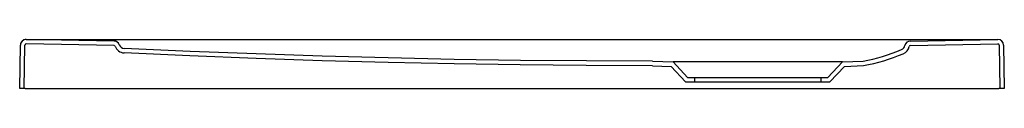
# Model space of a CAD drawing. Header units: millimetres. Extents: x 5159.548 to 5160.25, y 2635.433 to 2635.468.
import ezdxf

# ---------------------------------------------------------------- set-up
doc = ezdxf.new("R2010")
doc.units = ezdxf.units.MM
doc.layers.add('SANINDUSA', color=3, linetype='Continuous')

msp = doc.modelspace()

# ---------------------------------------------------------------- linework, layer by layer
at = {"layer": 'SANINDUSA'}
for p, q in [((5159.55286, 2635.46842), (5159.56162, 2635.46838)), ((5159.61552, 2635.46729), (5159.55289, 2635.46838)), ((5159.56162, 2635.46838), (5160.23616, 2635.46838)), ((5160.18252, 2635.46729), (5160.24489, 2635.46838)), ((5160.23616, 2635.46838), (5160.24492, 2635.46842)), ((5159.54828, 2635.43345), (5159.54882, 2635.46445)), ((5159.55148, 2635.43345), (5159.55202, 2635.4644)), ((5159.61546, 2635.46409), (5159.55283, 2635.46518)), ((5160.18258, 2635.46409), (5160.24495, 2635.46518)), ((5160.24576, 2635.4644), (5160.2463, 2635.43345)), ((5160.24896, 2635.46445), (5160.2495, 2635.43345)), ((5159.99889, 2635.45294), (5160.01358, 2635.45243)), ((5160.01358, 2635.45243), (5160.02389, 2635.44143)), ((5160.1342, 2635.45243), (5160.01358, 2635.45243)), ((5160.12389, 2635.44143), (5160.1342, 2635.45243)), ((5160.1342, 2635.45243), (5160.14889, 2635.45294)), ((5159.99884, 2635.44974), (5160.01215, 2635.44927)), ((5160.01215, 2635.44927), (5160.0225, 2635.43823)), ((5160.12528, 2635.43823), (5160.13563, 2635.44927)), ((5160.13563, 2635.44927), (5160.14925, 2635.44975)), ((5160.0225, 2635.43823), (5160.12528, 2635.43823)), ((5160.02389, 2635.44143), (5160.12389, 2635.44143)), ((5160.02889, 2635.44143), (5160.02889, 2635.43823)), ((5160.11889, 2635.44143), (5160.11889, 2635.43823)), ((5159.55148, 2635.43345), (5159.54828, 2635.43345)), ((5159.55228, 2635.43345), (5159.55148, 2635.43345)), ((5159.55228, 2635.43345), (5160.2455, 2635.43345)), ((5160.2463, 2635.43345), (5160.2455, 2635.43345)), ((5160.2495, 2635.43345), (5160.2463, 2635.43345))]:
    msp.add_line(p, q, dxfattribs=at)
for points in [[(5159.99884, 2635.44974), (5159.95179, 2635.44988), (5159.90475, 2635.45031), (5159.85773, 2635.45102), (5159.81067, 2635.45202), (5159.76365, 2635.4533), (5159.71662, 2635.45487), (5159.66954, 2635.45672), (5159.62261, 2635.45886)], [(5159.99889, 2635.45294), (5159.95186, 2635.45308), (5159.90483, 2635.45351), (5159.85782, 2635.45422), (5159.81077, 2635.45522), (5159.76377, 2635.4565), (5159.71675, 2635.45807), (5159.66968, 2635.45992), (5159.62276, 2635.46205)]]:
    msp.add_lwpolyline(points, dxfattribs=at)
for centre, radius, start, end in [((5159.55282, 2635.46442), 0.004, 89.49884, 178.99892), ((5159.55282, 2635.46438), 0.004, 89, 179), ((5159.61545, 2635.46329), 0.004, 20.18152, 89), ((5160.18259, 2635.46329), 0.004, 91, 168.16862), ((5160.24496, 2635.46438), 0.004, 1, 91), ((5160.24496, 2635.46442), 0.004, 1.00108, 90.50116), ((5159.55282, 2635.46438), 0.0008, 89, 179), ((5159.61545, 2635.46329), 0.0008, 20.18128, 89), ((5159.62296, 2635.46605), 0.0072, 200.18104, 267.22171), ((5159.62296, 2635.46605), 0.004, 200.18103, 267.22171), ((5160.12237, 2635.58993), 0.13953, 280.95668, 292.73684), ((5160.12237, 2635.58993), 0.14273, 280.8548, 292.73287), ((5160.17476, 2635.46493), 0.004, 292.56566, 348.16862), ((5160.17476, 2635.46493), 0.0072, 292.56566, 348.16862), ((5160.18259, 2635.46329), 0.0008, 91, 168.16862), ((5160.24496, 2635.46438), 0.0008, 1, 91)]:
    msp.add_arc(centre, radius, start, end, dxfattribs=at)

doc.saveas('drawing.dxf')
